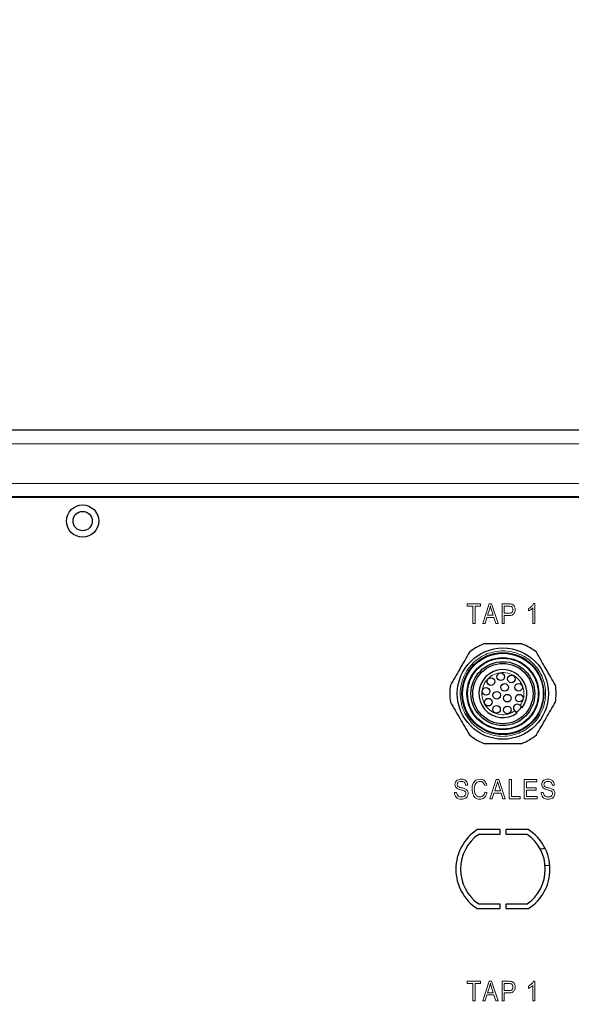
# Model space of a CAD drawing. Header units: millimetres. Extents: x 1 to 419, y 2 to 295.
# Tile 49 of 60: x 183 to 202, y 137 to 171. Entities that reach past the tile are written whole.
import ezdxf

# ---------------------------------------------------------------- set-up
doc = ezdxf.new("R2010")
doc.units = ezdxf.units.MM
doc.styles.add('SLDTEXTSTYLE0', font='TXT', dxfattribs={"width": 0.605})
doc.dimstyles.new('SLDDIMSTYLE1', dxfattribs={"dimtxt": 2.5, "dimasz": 3, "dimexe": 0, "dimexo": 0.0625, "dimtad": 1, "dimdec": 0, "dimlfac": 5, "dimrnd": 1e-09, "dimzin": 12, "dimdsep": 46, "dimtxsty": 'SLDTEXTSTYLE0', "dimsah": 1, "dimcen": 0.09, "dimadec": 0, "dimazin": 3, "dimtfac": 1, "dimtofl": 0, "dimtmove": 0, "dimatfit": 3, "dimfxl": 1, "dimfrac": 2, "dimtolj": 1, "dimtzin": 12, "dimarcsym": 0})

# ---------------------------------------------------------------- blocks, each defined once
blk = doc.blocks.new('_D_9')
at = {"color": 7, "linetype": 'Continuous', "lineweight": 0}
for p, q in [((145.216, 146.691), (145.216, 96.786)), ((220.727, 115.454), (220.727, 96.786)), ((145.216, 97.786), (220.727, 97.786))]:
    blk.add_line(p, q, dxfattribs=at)
at = {"color": 7, "linetype": 'Continuous', "lineweight": 18}
for points in [[(145.216, 97.786), (148.216, 97.286), (148.216, 98.286)], [(220.727, 97.786), (217.727, 98.286), (217.727, 97.286)]]:
    blk.add_solid(points, dxfattribs=at)
at = {"color": 7, "linetype": 'Continuous', "lineweight": 18, "char_height": 2.5, "attachment_point": 1, "style": 'SLDTEXTSTYLE0'}
for s, insert in [('378', (169.992, 101.009)), ('mm (14,9 in)', (176.659, 101.009))]:
    blk.add_mtext(s, dxfattribs=dict(at, insert=insert))
blk = doc.blocks.new('_D_13')
at = {"color": 7, "linetype": 'Continuous', "lineweight": 0}
for p, q in [((159.807, 249.321), (159.807, 170.031)), ((219.865, 210.431), (219.865, 170.031)), ((159.807, 171.031), (219.865, 171.031))]:
    blk.add_line(p, q, dxfattribs=at)
at = {"color": 7, "linetype": 'Continuous', "lineweight": 18}
for points in [[(159.807, 171.031), (162.807, 170.531), (162.807, 171.531)], [(219.865, 171.031), (216.865, 171.531), (216.865, 170.531)]]:
    blk.add_solid(points, dxfattribs=at)
at = {"color": 7, "linetype": 'Continuous', "lineweight": 18, "char_height": 2.5, "attachment_point": 1, "style": 'SLDTEXTSTYLE0'}
for s, insert in [('mm (11,8 in)', (183.523, 174.254)), ('300', (176.857, 174.254))]:
    blk.add_mtext(s, dxfattribs=dict(at, insert=insert))

msp = doc.modelspace()

# ---------------------------------------------------------------- linework, layer by layer
at = {"color": 7, "linetype": 'Continuous', "lineweight": 25}
for p, q in [((220.5491, 156.7141), (150.0149, 156.7141)), ((217.4266, 154.4141), (152.8266, 154.4141)), ((199.9164, 147.1215), (199.9036, 147.1343)), ((200.0874, 147.3182), (200.1003, 147.3053)), ((199.3996, 143.0641), (198.6303, 143.0641)), ((199.3996, 143.0641), (199.3996, 142.9041)), ((200.3849, 143.0641), (199.6156, 143.0641)), ((199.6156, 142.9041), (199.6156, 143.0641)), ((199.3996, 142.9041), (198.6791, 142.9041)), ((200.3361, 142.9041), (199.6156, 142.9041)), ((200.9475, 142.4345), (200.9266, 142.4341)), ((201.1134, 141.8306), (200.9527, 141.8336)), ((198.6303, 140.3641), (199.3996, 140.3641)), ((198.6791, 140.5241), (199.3996, 140.5241)), ((199.3996, 140.5241), (199.3996, 140.3641)), ((199.6156, 140.5241), (200.3361, 140.5241)), ((199.6156, 140.3641), (199.6156, 140.5241)), ((199.6156, 140.3641), (200.3849, 140.3641))]:
    msp.add_line(p, q, dxfattribs=at)
at = {"color": 7, "linetype": 'Continuous', "lineweight": 18}
for p, q in [((220.5266, 156.2541), (149.9866, 156.2541)), ((152.8266, 154.8975), (217.4266, 154.8975)), ((152.8266, 154.4532), (217.4266, 154.4532)), ((217.4266, 154.4424), (152.8266, 154.4424)), ((198.2854, 150.7811), (198.7445, 150.7811)), ((198.2854, 150.7031), (198.2854, 150.7811)), ((198.7445, 150.7811), (198.7445, 150.7031)), ((198.8164, 150.1141), (199.0381, 150.7811)), ((199.0381, 150.7811), (199.1228, 150.7811)), ((199.1228, 150.7811), (199.3448, 150.1141)), ((199.4773, 150.7811), (199.6998, 150.7811)), ((199.4773, 150.1141), (199.4773, 150.7811)), ((200.555, 150.7898), (200.5999, 150.7898)), ((200.5999, 150.7898), (200.5999, 150.1141)), ((198.476, 150.7031), (198.2854, 150.7031)), ((198.476, 150.1141), (198.476, 150.7031)), ((198.7445, 150.7031), (198.5539, 150.7031)), ((198.5539, 150.7031), (198.5539, 150.1141)), ((199.0484, 150.5854), (198.9829, 150.3913)), ((199.1784, 150.3913), (199.1202, 150.5746)), ((199.7079, 150.7031), (199.5553, 150.7031)), ((199.5553, 150.7031), (199.5553, 150.4606)), ((199.5553, 150.4606), (199.7094, 150.4606)), ((200.3833, 150.5386), (200.3833, 150.6165)), ((200.5306, 150.1141), (200.5306, 150.6425)), ((198.5539, 150.1141), (198.476, 150.1141)), ((198.8981, 150.1141), (198.8164, 150.1141)), ((198.959, 150.3134), (198.8981, 150.1141)), ((199.2024, 150.3134), (198.959, 150.3134)), ((198.9829, 150.3913), (199.1784, 150.3913)), ((199.2633, 150.1141), (199.2024, 150.3134)), ((199.3448, 150.1141), (199.2633, 150.1141)), ((199.5553, 150.1141), (199.4773, 150.1141)), ((199.7066, 150.3827), (199.5553, 150.3827)), ((199.5553, 150.3827), (199.5553, 150.1141)), ((200.5999, 150.1141), (200.5306, 150.1141)), ((199.0601, 144.1141), (199.2818, 144.7811)), ((199.2818, 144.7811), (199.3665, 144.7811)), ((199.3665, 144.7811), (199.5885, 144.1141)), ((199.721, 144.7811), (199.799, 144.7811)), ((199.721, 144.1141), (199.721, 144.7811)), ((199.799, 144.7811), (199.799, 144.1921)), ((200.2347, 144.7811), (200.6678, 144.7811)), ((200.2347, 144.1141), (200.2347, 144.7811)), ((200.6678, 144.7811), (200.6678, 144.7031)), ((198.3013, 144.5905), (198.232, 144.5819)), ((198.9536, 144.5905), (198.8843, 144.5732)), ((199.2921, 144.5854), (199.2266, 144.3913)), ((199.2266, 144.3913), (199.4222, 144.3913)), ((199.4222, 144.3913), (199.364, 144.5746)), ((200.3126, 144.7031), (200.3126, 144.4953)), ((200.6678, 144.7031), (200.3126, 144.7031)), ((200.3126, 144.4953), (200.6505, 144.4953)), ((200.3126, 144.4173), (200.3126, 144.1921)), ((200.6505, 144.4173), (200.3126, 144.4173)), ((200.6505, 144.4953), (200.6505, 144.4173)), ((201.2681, 144.5905), (201.1988, 144.5819)), ((197.8509, 144.3307), (197.9202, 144.3393)), ((198.893, 144.348), (198.9623, 144.3307)), ((199.1419, 144.1141), (199.0601, 144.1141)), ((199.2028, 144.3134), (199.1419, 144.1141)), ((199.4461, 144.3134), (199.2028, 144.3134)), ((199.507, 144.1141), (199.4461, 144.3134)), ((199.5885, 144.1141), (199.507, 144.1141)), ((200.0935, 144.1141), (199.721, 144.1141)), ((199.799, 144.1921), (200.0935, 144.1921)), ((200.0935, 144.1921), (200.0935, 144.1141)), ((200.6765, 144.1141), (200.2347, 144.1141)), ((200.3126, 144.1921), (200.6765, 144.1921)), ((200.6765, 144.1921), (200.6765, 144.1141)), ((200.8176, 144.3307), (200.8869, 144.3393)), ((198.2854, 137.8811), (198.7445, 137.8811)), ((198.2854, 137.8031), (198.2854, 137.8811)), ((198.476, 137.8031), (198.2854, 137.8031)), ((198.476, 137.2141), (198.476, 137.8031)), ((198.7445, 137.8031), (198.5539, 137.8031)), ((198.5539, 137.8031), (198.5539, 137.2141)), ((198.7445, 137.8811), (198.7445, 137.8031)), ((198.8164, 137.2141), (199.0381, 137.8811)), ((199.0484, 137.6854), (198.9829, 137.4913)), ((199.0381, 137.8811), (199.1228, 137.8811)), ((199.1784, 137.4913), (199.1202, 137.6746)), ((199.1228, 137.8811), (199.3448, 137.2141)), ((199.4773, 137.8811), (199.6998, 137.8811)), ((199.4773, 137.2141), (199.4773, 137.8811)), ((199.5553, 137.8031), (199.5553, 137.5606)), ((199.7079, 137.8031), (199.5553, 137.8031)), ((200.3833, 137.6386), (200.3833, 137.7165)), ((200.5306, 137.2141), (200.5306, 137.7425)), ((200.555, 137.8898), (200.5999, 137.8898)), ((200.5999, 137.8898), (200.5999, 137.2141)), ((198.959, 137.4134), (198.8981, 137.2141)), ((199.2024, 137.4134), (198.959, 137.4134)), ((198.9829, 137.4913), (199.1784, 137.4913)), ((199.2633, 137.2141), (199.2024, 137.4134)), ((199.5553, 137.5606), (199.7094, 137.5606)), ((199.7066, 137.4827), (199.5553, 137.4827)), ((199.5553, 137.4827), (199.5553, 137.2141)), ((198.5539, 137.2141), (198.476, 137.2141)), ((198.8981, 137.2141), (198.8164, 137.2141)), ((199.3448, 137.2141), (199.2633, 137.2141)), ((199.5553, 137.2141), (199.4773, 137.2141)), ((200.5999, 137.2141), (200.5306, 137.2141))]:
    msp.add_line(p, q, dxfattribs=at)
at = {"color": 7, "linetype": 'Continuous', "lineweight": 25, "flags": 128}
msp.add_lwpolyline([(200.7857, 142.399), (200.8118, 142.4113), (200.9266, 142.4341)], dxfattribs=at)
at = {"color": 7, "linetype": 'Continuous', "lineweight": 25}
for centre, radius in [((185.1266, 153.6141), 0.55), ((185.1266, 153.6141), 0.33), ((199.5076, 147.7141), 1.56), ((199.5076, 147.7141), 1.4), ((199.5076, 147.7141), 1.38), ((199.5076, 147.7141), 1.23), ((199.5076, 147.7141), 1.212), ((199.5076, 147.7141), 1.092), ((199.5076, 147.7141), 1.03), ((199.0975, 148.1243), 0.13), ((199.4332, 148.2893), 0.13), ((199.7998, 148.2152), 0.13), ((198.9324, 147.7886), 0.13), ((199.2951, 147.6572), 0.13), ((199.5646, 147.9266), 0.13), ((200.0449, 147.9326), 0.13), ((199.0066, 147.4219), 0.13), ((199.6632, 147.5586), 0.13), ((200.0665, 147.5591), 0.13), ((199.2892, 147.1768), 0.13), ((199.6626, 147.1552), 0.13)]:
    msp.add_circle(centre, radius, dxfattribs=at)
for centre, radius, start, end in [((199.5076, 147.7141), 1.82, 110.92095, 129.07647), ((199.5076, 147.7141), 1.82, 50.92095, 69.07647), ((199.5076, 147.7141), 0.82, 324.12196, 305.87804), ((199.5076, 147.7141), 1.82, 170.92095, 189.07647), ((199.5076, 147.7141), 1.82, 350.92095, 9.07647), ((199.9955, 147.2262), 0.13, 45, 225), ((199.5076, 147.7141), 0.785, 305.46761, 324.53239), ((199.5076, 147.7141), 1.82, 230.92095, 249.07647), ((199.5076, 147.7141), 1.82, 290.92095, 309.07647), ((199.5076, 141.7141), 1.61, 123.01696, 236.98304), ((199.5076, 141.7141), 1.61, 303.01696, 56.98304), ((199.5076, 141.7141), 1.45, 124.84611, 235.15389), ((199.5076, 141.7141), 1.45, 304.84611, 55.15389)]:
    msp.add_arc(centre, radius, start, end, dxfattribs=at)
at = {"color": 7, "linetype": 'Continuous', "lineweight": 18}
for points, knots in [([(199.6998, 150.7811), (199.7217, 150.781), (199.7609, 150.7809), (199.799, 150.7721), (199.8158, 150.7682)], [0, 0, 0, 0, 0.5603722, 1, 1, 1, 1]), ([(200.3833, 150.6165), (200.4229, 150.6417), (200.4935, 150.6867), (200.5362, 150.7583), (200.555, 150.7898)], [0, 0, 0, 0, 0.5602902, 1, 1, 1, 1]), ([(199.0806, 150.7117), (199.0758, 150.6878), (199.0673, 150.6451), (199.0542, 150.6036), (199.0484, 150.5854)], [0, 0, 0, 0, 0.5599751, 1, 1, 1, 1]), ([(199.1202, 150.5746), (199.1122, 150.6), (199.0978, 150.6453), (199.0858, 150.6914), (199.0806, 150.7117)], [0, 0, 0, 0, 0.5600151, 1, 1, 1, 1]), ([(199.9277, 150.5878), (199.925, 150.5555), (199.9197, 150.4911), (199.8627, 150.4137), (199.7824, 150.3855), (199.7319, 150.3836), (199.7066, 150.3827)], [0, 0, 0, 0, 0.2802901, 0.5585092, 0.7787637, 1, 1, 1, 1]), ([(199.8498, 150.5842), (199.8479, 150.6042), (199.8442, 150.6441), (199.8071, 150.6925), (199.7549, 150.7024), (199.7236, 150.7029), (199.7079, 150.7031)], [0, 0, 0, 0, 0.2802247, 0.5584801, 0.778436, 1, 1, 1, 1]), ([(199.7094, 150.4606), (199.7295, 150.4614), (199.7694, 150.463), (199.8222, 150.4893), (199.8472, 150.5369), (199.8489, 150.5684), (199.8498, 150.5842)], [0, 0, 0, 0, 0.2812576, 0.5595633, 0.7791122, 1, 1, 1, 1]), ([(199.8158, 150.7682), (199.835, 150.759), (199.8735, 150.7405), (199.9191, 150.6761), (199.9245, 150.6213), (199.9277, 150.5878)], [0, 0, 0, 0, 0.2800207, 0.560476, 1, 1, 1, 1]), ([(200.5306, 150.6425), (200.5057, 150.6193), (200.4613, 150.5779), (200.4072, 150.5506), (200.3833, 150.5386)], [0, 0, 0, 0, 0.5597472, 1, 1, 1, 1]), ([(200.2376, 146.4497), (200.0688, 146.3748), (199.8092, 146.2595), (199.4237, 146.2472), (199.1272, 146.2936), (198.846, 146.4013), (198.5233, 146.6075), (198.2127, 146.9665), (198.0571, 147.415), (198.0398, 147.7976), (198.0873, 148.0947), (198.1948, 148.3757), (198.401, 148.6985), (198.76, 149.0091), (199.2084, 149.1646), (199.5911, 149.1819), (199.8882, 149.1345), (200.1692, 149.027), (200.4919, 148.8207), (200.8025, 148.4618), (200.9581, 148.0133), (200.9753, 147.6307), (200.9281, 147.3333), (200.82, 147.0534), (200.6166, 146.7257), (200.3869, 146.5585), (200.2376, 146.4497)], [0, 0, 0, 0, 0.0598642, 0.0920902, 0.125, 0.1579098, 0.1901358, 0.25, 0.3098642, 0.3420902, 0.375, 0.4079098, 0.4401358, 0.5, 0.5598642, 0.5920902, 0.625, 0.6579098, 0.6901358, 0.75, 0.8098642, 0.8420902, 0.875, 0.9079098, 0.9401358, 1, 1, 1, 1]), ([(199.9164, 147.1215), (199.8409, 147.0802), (199.6842, 146.9947), (199.4068, 146.9841), (199.1476, 147.0713), (198.9425, 147.2435), (198.8106, 147.4759), (198.7705, 147.7476), (198.8351, 148.0146), (198.9876, 148.2342), (199.2072, 148.3867), (199.4741, 148.4512), (199.7459, 148.4112), (199.9783, 148.2792), (200.1504, 148.0741), (200.2376, 147.815), (200.227, 147.5375), (200.1415, 147.3809), (200.1003, 147.3053)], [0, 0, 0, 0, 0.0603111, 0.125, 0.1896889, 0.25, 0.3103111, 0.375, 0.4396889, 0.5, 0.5603111, 0.625, 0.6896889, 0.75, 0.8103111, 0.875, 0.9396889, 1, 1, 1, 1]), ([(197.8682, 144.6071), (197.8718, 144.6365), (197.8789, 144.6954), (197.9394, 144.7567), (198.0094, 144.7862), (198.0555, 144.7886), (198.0786, 144.7898)], [0, 0, 0, 0, 0.2792261, 0.5583739, 0.7789215, 1, 1, 1, 1]), ([(198.0786, 144.7898), (198.11, 144.7875), (198.1727, 144.783), (198.25, 144.7349), (198.2933, 144.6644), (198.2987, 144.6152), (198.3013, 144.5905)], [0, 0, 0, 0, 0.2804309, 0.5595534, 0.7795198, 1, 1, 1, 1]), ([(198.4512, 144.4521), (198.4538, 144.4979), (198.459, 144.5892), (198.5198, 144.7053), (198.6171, 144.7782), (198.689, 144.7859), (198.725, 144.7898)], [0, 0, 0, 0, 0.2808644, 0.5604401, 0.780102, 1, 1, 1, 1]), ([(198.725, 144.7898), (198.7558, 144.7867), (198.8174, 144.7805), (198.9108, 144.7125), (198.9374, 144.6368), (198.9536, 144.5905)], [0, 0, 0, 0, 0.2805464, 0.5607971, 1, 1, 1, 1]), ([(200.835, 144.6071), (200.8385, 144.6365), (200.8456, 144.6954), (200.9061, 144.7567), (200.9762, 144.7862), (201.0222, 144.7886), (201.0453, 144.7898)], [0, 0, 0, 0, 0.27922606, 0.55837394, 0.77892155, 1, 1, 1, 1]), ([(201.0453, 144.7898), (201.0767, 144.7875), (201.1395, 144.783), (201.2167, 144.7349), (201.26, 144.6644), (201.2654, 144.6152), (201.2681, 144.5905)], [0, 0, 0, 0, 0.2804309, 0.5595534, 0.7795198, 1, 1, 1, 1]), ([(198.0637, 144.4238), (198.0093, 144.4387), (197.9335, 144.4594), (197.8744, 144.5424), (197.8703, 144.5855), (197.8682, 144.6071)], [0, 0, 0, 0, 0.5585997, 0.7792444, 1, 1, 1, 1]), ([(198.0853, 144.7118), (198.067, 144.711), (198.0304, 144.7094), (197.9828, 144.6881), (197.951, 144.6507), (197.9478, 144.6218), (197.9462, 144.6073)], [0, 0, 0, 0, 0.28112934, 0.56065274, 0.78033548, 1, 1, 1, 1]), ([(197.9462, 144.6073), (197.947, 144.5935), (197.9484, 144.5688), (197.9634, 144.5493), (197.97, 144.5407)], [0, 0, 0, 0, 0.5604233, 1, 1, 1, 1]), ([(197.97, 144.5407), (197.99, 144.5296), (198.0257, 144.5095), (198.0657, 144.5009), (198.0833, 144.497)], [0, 0, 0, 0, 0.558217, 1, 1, 1, 1]), ([(198.2407, 144.2977), (198.24, 144.3076), (198.2386, 144.3274), (198.2253, 144.3547), (198.2039, 144.3759), (198.1509, 144.4035), (198.1024, 144.4148), (198.0637, 144.4238)], [0, 0, 0, 0, 0.1248821, 0.2495744, 0.3743562, 0.499413, 1, 1, 1, 1]), ([(198.0833, 144.497), (198.1066, 144.4918), (198.1482, 144.4824), (198.1885, 144.4686), (198.2062, 144.4625)], [0, 0, 0, 0, 0.5601174, 1, 1, 1, 1]), ([(198.232, 144.5819), (198.229, 144.6024), (198.2228, 144.6433), (198.184, 144.6898), (198.1338, 144.7095), (198.1015, 144.711), (198.0853, 144.7118)], [0, 0, 0, 0, 0.280542, 0.5587621, 0.7790117, 1, 1, 1, 1]), ([(198.2062, 144.4625), (198.2238, 144.4538), (198.259, 144.4365), (198.2959, 144.3948), (198.3159, 144.348), (198.3178, 144.3172), (198.3187, 144.3019)], [0, 0, 0, 0, 0.2802398, 0.5599622, 0.7798683, 1, 1, 1, 1]), ([(198.718, 144.1055), (198.6871, 144.1077), (198.6256, 144.1122), (198.5449, 144.163), (198.468, 144.275), (198.4581, 144.3791), (198.4512, 144.4521)], [0, 0, 0, 0, 0.1871775, 0.3736962, 0.5609232, 1, 1, 1, 1]), ([(198.7263, 144.7118), (198.7033, 144.71), (198.6573, 144.7065), (198.5968, 144.6688), (198.5387, 144.5852), (198.5331, 144.507), (198.5292, 144.4521)], [0, 0, 0, 0, 0.1871856, 0.3737535, 0.5608289, 1, 1, 1, 1]), ([(198.5292, 144.4521), (198.5327, 144.389), (198.5381, 144.2944), (198.6265, 144.1959), (198.6889, 144.1876), (198.7201, 144.1834)], [0, 0, 0, 0, 0.5000437, 0.7501118, 1, 1, 1, 1]), ([(198.8843, 144.5732), (198.8775, 144.5935), (198.8639, 144.6339), (198.8262, 144.6815), (198.7767, 144.7082), (198.7431, 144.7106), (198.7263, 144.7118)], [0, 0, 0, 0, 0.2806049, 0.5601324, 0.7798661, 1, 1, 1, 1]), ([(199.3243, 144.7117), (199.3196, 144.6878), (199.3111, 144.6451), (199.2979, 144.6036), (199.2921, 144.5854)], [0, 0, 0, 0, 0.5599751, 1, 1, 1, 1]), ([(199.364, 144.5746), (199.3559, 144.6), (199.3415, 144.6453), (199.3296, 144.6914), (199.3243, 144.7117)], [0, 0, 0, 0, 0.5600151, 1, 1, 1, 1]), ([(201.0304, 144.4238), (200.9761, 144.4387), (200.9003, 144.4594), (200.8411, 144.5424), (200.837, 144.5855), (200.835, 144.6071)], [0, 0, 0, 0, 0.5585997, 0.7792444, 1, 1, 1, 1]), ([(201.0521, 144.7118), (201.0337, 144.711), (200.9972, 144.7094), (200.9495, 144.6881), (200.9177, 144.6507), (200.9145, 144.6218), (200.9129, 144.6073)], [0, 0, 0, 0, 0.2811293, 0.5606527, 0.7803355, 1, 1, 1, 1]), ([(200.9129, 144.6073), (200.9137, 144.5935), (200.9151, 144.5688), (200.9301, 144.5493), (200.9367, 144.5407)], [0, 0, 0, 0, 0.5604233, 1, 1, 1, 1]), ([(200.9367, 144.5407), (200.9567, 144.5296), (200.9924, 144.5095), (201.0324, 144.5009), (201.05, 144.497)], [0, 0, 0, 0, 0.558217, 1, 1, 1, 1]), ([(201.2074, 144.2977), (201.2067, 144.3076), (201.2053, 144.3274), (201.192, 144.3547), (201.1706, 144.3759), (201.1176, 144.4035), (201.0692, 144.4148), (201.0304, 144.4238)], [0, 0, 0, 0, 0.1248821, 0.2495744, 0.3743562, 0.499413, 1, 1, 1, 1]), ([(201.05, 144.497), (201.0733, 144.4918), (201.1149, 144.4824), (201.1552, 144.4686), (201.1729, 144.4625)], [0, 0, 0, 0, 0.5601174, 1, 1, 1, 1]), ([(201.1988, 144.5819), (201.1957, 144.6024), (201.1895, 144.6433), (201.1508, 144.6898), (201.1006, 144.7095), (201.0682, 144.711), (201.0521, 144.7118)], [0, 0, 0, 0, 0.280542, 0.5587621, 0.7790117, 1, 1, 1, 1]), ([(201.1729, 144.4625), (201.1905, 144.4538), (201.2257, 144.4365), (201.2627, 144.3948), (201.2826, 144.348), (201.2845, 144.3172), (201.2854, 144.3019)], [0, 0, 0, 0, 0.2802398, 0.5599622, 0.7798683, 1, 1, 1, 1]), ([(198.0918, 144.1055), (198.057, 144.1081), (197.9875, 144.1132), (197.9041, 144.1699), (197.8584, 144.2489), (197.8534, 144.3034), (197.8509, 144.3307)], [0, 0, 0, 0, 0.2803659, 0.5593685, 0.7793757, 1, 1, 1, 1]), ([(197.9202, 144.3393), (197.9238, 144.3149), (197.931, 144.2663), (197.9788, 144.2136), (198.0366, 144.1874), (198.0748, 144.1847), (198.094, 144.1834)], [0, 0, 0, 0, 0.2805457, 0.5588453, 0.7792494, 1, 1, 1, 1]), ([(198.3187, 144.3019), (198.3144, 144.2703), (198.3058, 144.2073), (198.242, 144.1403), (198.1661, 144.1092), (198.1166, 144.1067), (198.0918, 144.1055)], [0, 0, 0, 0, 0.279216, 0.5583686, 0.7789108, 1, 1, 1, 1]), ([(198.094, 144.1834), (198.1136, 144.1844), (198.1527, 144.1865), (198.203, 144.2107), (198.2359, 144.2513), (198.2391, 144.2822), (198.2407, 144.2977)], [0, 0, 0, 0, 0.2810329, 0.5604889, 0.7801724, 1, 1, 1, 1]), ([(198.9623, 144.3307), (198.9532, 144.2979), (198.935, 144.2325), (198.876, 144.1555), (198.798, 144.1118), (198.7447, 144.1076), (198.718, 144.1055)], [0, 0, 0, 0, 0.2806117, 0.5599509, 0.7798464, 1, 1, 1, 1]), ([(198.7201, 144.1834), (198.7445, 144.1862), (198.7933, 144.1918), (198.8655, 144.2489), (198.8826, 144.3104), (198.893, 144.348)], [0, 0, 0, 0, 0.280292, 0.5604435, 1, 1, 1, 1]), ([(201.0586, 144.1055), (201.0237, 144.1081), (200.9542, 144.1132), (200.8709, 144.1699), (200.8251, 144.2489), (200.8201, 144.3034), (200.8176, 144.3307)], [0, 0, 0, 0, 0.28036594, 0.55936847, 0.77937569, 1, 1, 1, 1]), ([(200.8869, 144.3393), (200.8905, 144.3149), (200.8977, 144.2663), (200.9456, 144.2136), (201.0033, 144.1874), (201.0416, 144.1847), (201.0607, 144.1834)], [0, 0, 0, 0, 0.2805457, 0.5588453, 0.7792494, 1, 1, 1, 1]), ([(201.2854, 144.3019), (201.2811, 144.2703), (201.2725, 144.2073), (201.2087, 144.1403), (201.1329, 144.1092), (201.0833, 144.1067), (201.0586, 144.1055)], [0, 0, 0, 0, 0.279216, 0.5583686, 0.7789108, 1, 1, 1, 1]), ([(201.0607, 144.1834), (201.0803, 144.1844), (201.1194, 144.1865), (201.1697, 144.2107), (201.2026, 144.2513), (201.2058, 144.2822), (201.2074, 144.2977)], [0, 0, 0, 0, 0.2810329, 0.5604889, 0.7801724, 1, 1, 1, 1]), ([(199.0806, 137.8117), (199.0758, 137.7878), (199.0673, 137.7451), (199.0542, 137.7036), (199.0484, 137.6854)], [0, 0, 0, 0, 0.5599751, 1, 1, 1, 1]), ([(199.1202, 137.6746), (199.1122, 137.7), (199.0978, 137.7453), (199.0858, 137.7914), (199.0806, 137.8117)], [0, 0, 0, 0, 0.56001513, 1, 1, 1, 1]), ([(199.6998, 137.8811), (199.7217, 137.881), (199.7609, 137.8809), (199.799, 137.8721), (199.8158, 137.8682)], [0, 0, 0, 0, 0.5603722, 1, 1, 1, 1]), ([(199.9277, 137.6878), (199.925, 137.6555), (199.9197, 137.5911), (199.8627, 137.5137), (199.7824, 137.4855), (199.7319, 137.4836), (199.7066, 137.4827)], [0, 0, 0, 0, 0.2802901, 0.5585092, 0.7787637, 1, 1, 1, 1]), ([(199.8498, 137.6842), (199.8479, 137.7042), (199.8442, 137.7441), (199.8071, 137.7925), (199.7549, 137.8024), (199.7236, 137.8029), (199.7079, 137.8031)], [0, 0, 0, 0, 0.2802247, 0.5584801, 0.778436, 1, 1, 1, 1]), ([(199.7094, 137.5606), (199.7295, 137.5614), (199.7694, 137.563), (199.8222, 137.5893), (199.8472, 137.6369), (199.8489, 137.6684), (199.8498, 137.6842)], [0, 0, 0, 0, 0.2812576, 0.5595633, 0.7791122, 1, 1, 1, 1]), ([(199.8158, 137.8682), (199.835, 137.859), (199.8735, 137.8405), (199.9191, 137.7761), (199.9245, 137.7213), (199.9277, 137.6878)], [0, 0, 0, 0, 0.2800207, 0.560476, 1, 1, 1, 1]), ([(200.3833, 137.7165), (200.4229, 137.7417), (200.4935, 137.7867), (200.5362, 137.8583), (200.555, 137.8898)], [0, 0, 0, 0, 0.5602902, 1, 1, 1, 1]), ([(200.5306, 137.7425), (200.5057, 137.7193), (200.4613, 137.6779), (200.4072, 137.6506), (200.3833, 137.6386)], [0, 0, 0, 0, 0.5597472, 1, 1, 1, 1])]:
    msp.add_open_spline(points, degree=3, knots=knots, dxfattribs=at)
at = {"color": 7, "linetype": 'Continuous', "lineweight": 25}
for points, knots in [([(198.3604, 149.127), (198.3075, 149.0355), (198.2002, 148.8497), (197.9776, 148.4641), (197.8162, 148.1846), (197.7104, 148.0013)], [0, 0, 0, 0, 0.2506652, 0.5086781, 1, 1, 1, 1]), ([(200.1576, 149.4141), (200.0519, 149.4141), (199.8373, 149.4141), (199.3921, 149.4141), (199.0694, 149.4141), (198.8577, 149.4142)], [0, 0, 0, 0, 0.2506652, 0.5086781, 1, 1, 1, 1]), ([(201.3048, 148.0012), (201.252, 148.0928), (201.1447, 148.2786), (200.9221, 148.6641), (200.7607, 148.9437), (200.6549, 149.127)], [0, 0, 0, 0, 0.25066523, 0.5086781, 1, 1, 1, 1]), ([(197.7104, 147.427), (197.7633, 147.3355), (197.8705, 147.1497), (198.0931, 146.7641), (198.2545, 146.4846), (198.3603, 146.3013)], [0, 0, 0, 0, 0.2506652, 0.5086781, 1, 1, 1, 1]), ([(200.6549, 146.3013), (200.7077, 146.3928), (200.815, 146.5786), (201.0376, 146.9641), (201.199, 147.2437), (201.3048, 147.4269)], [0, 0, 0, 0, 0.2506652, 0.5086781, 1, 1, 1, 1]), ([(199.9882, 147.0497), (199.9874, 147.0505), (199.9859, 147.052), (199.9737, 147.0642), (199.9559, 147.082), (199.9357, 147.1022), (199.9221, 147.1158), (199.9164, 147.1215)], [0, 0, 0, 0, 0.2110177, 0.4219976, 0.6340761, 0.8487464, 1, 1, 1, 1]), ([(200.1003, 147.3053), (200.1084, 147.2971), (200.1248, 147.2808), (200.1465, 147.2591), (200.1627, 147.2429), (200.1709, 147.2347), (200.1717, 147.2339), (200.172, 147.2336)], [0, 0, 0, 0, 0.2188142, 0.4377022, 0.6545973, 0.8684549, 1, 1, 1, 1]), ([(198.8577, 146.0142), (198.9634, 146.0141), (199.1779, 146.0141), (199.6231, 146.0141), (199.9459, 146.0141), (200.1575, 146.0141)], [0, 0, 0, 0, 0.25066523, 0.5086781, 1, 1, 1, 1])]:
    msp.add_open_spline(points, degree=3, knots=knots, dxfattribs=at)

# ---------------------------------------------------------------- dimensions: what is measured, and where the dimension line sits
at = {"color": 7, "linetype": 'Continuous', "lineweight": 18}
for base, p1, p2, text, picture, middle in [((219.8647, 171.0314), (159.807, 250.3214), (219.8647, 211.4314), '<> mm (11,8 in)', '_D_13', (189.8359, 171.0314)), ((220.7266, 97.7865), (145.2164, 147.6913), (220.7266, 116.4541), '<> mm (14,9 in)', '_D_9', (182.9715, 97.7865))]:
    dim = msp.add_linear_dim(base=base, p1=p1, p2=p2, text=text, dimstyle='SLDDIMSTYLE1', dxfattribs=at)
    dim.commit()
    dim.dimension.update_dxf_attribs({"geometry": picture, "text_midpoint": middle, "dimtype": 160})

doc.saveas('drawing.dxf')
